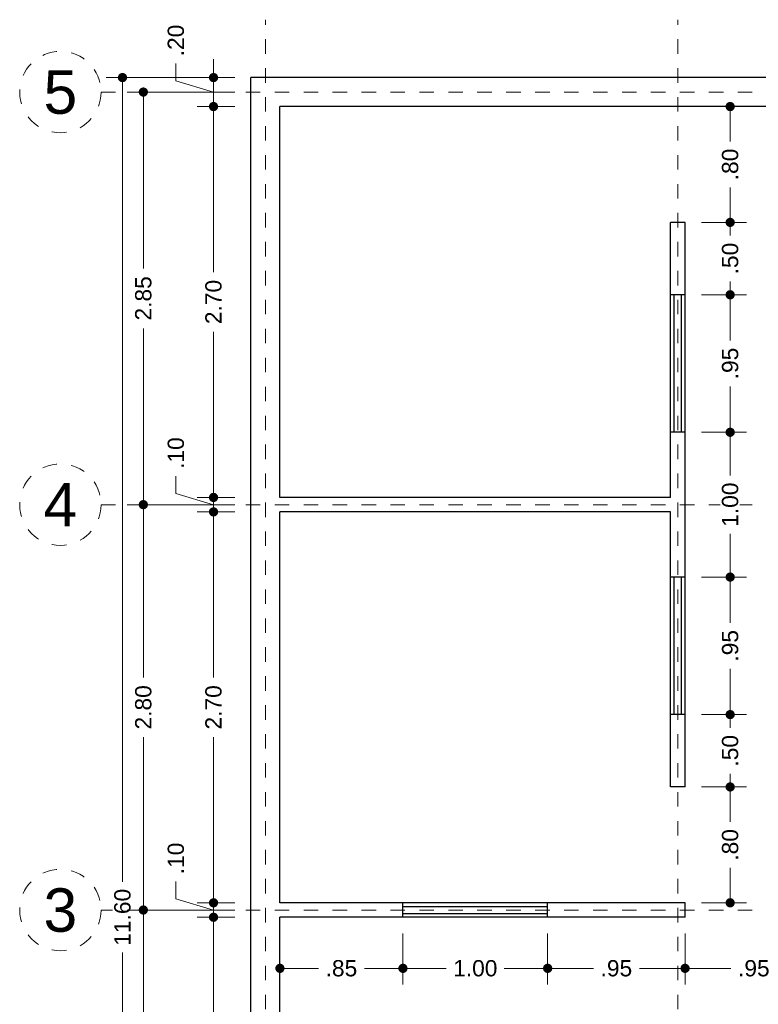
# Model space of a CAD drawing. Header units: millimetres. Extents: x 2564.9 to 2573.1, y 873 to 886.6.
# Tile 2 of 3: x 2564.9 to 2570, y 879.8 to 886.6. Entities that reach past the tile are written whole.
import ezdxf
from ezdxf.enums import TextEntityAlignment as Align

# ---------------------------------------------------------------- set-up
doc = ezdxf.new("R2010")
doc.units = ezdxf.units.MM
doc.header["$LTSCALE"] = 0.001
doc.linetypes.add('CENTER2', pattern=[28.575, 19.05, -3.175, 3.175, -3.175])
for name, color, linetype, lineweight in [('Cotas', 7, 'Continuous', 18), ('Ejes', 7, 'CENTER2', 5), ('Muros', 7, 'Continuous', 30), ('Ventanas', 250, 'Continuous', 25)]:
    doc.layers.add(name, color=color, linetype=linetype, lineweight=lineweight)
doc.styles.get("Standard").update_dxf_attribs({"font": 'arial.ttf'})
doc.dimstyles.new('1-75', dxfattribs={"dimscale": 75, "dimtxt": 0.0015, "dimasz": 0.00085, "dimexe": 0.0015, "dimexo": 0.0015, "dimgap": 0.0008, "dimtad": 0, "dimzin": 4, "dimdsep": 46, "dimtxsty": 'Standard', "dimblk": 'DOT', "dimcen": 0.0009, "dimclrd": 256, "dimclre": 256, "dimclrt": 256, "dimadec": 0, "dimazin": 0, "dimtfac": 1, "dimtofl": 0, "dimtmove": 1, "dimatfit": 2, "dimfxl": 0.0015, "dimtfill": 1, "dimtolj": 1, "dimtzin": 4, "dimlwd": -1, "dimlwe": -1, "dimarcsym": 0})

# ---------------------------------------------------------------- blocks, each defined once
blk = doc.blocks.new('_DOT')
at = {"color": 0, "linetype": 'ByBlock'}
blk.add_line((-0.5, 0), (-1, 0), dxfattribs=at)
at = {"color": 0, "linetype": 'ByBlock', "const_width": 0.5}
blk.add_lwpolyline([(-0.25, 0, 1), (0.25, 0, 1)], format="xyb", close=True, dxfattribs=at)
blk = doc.blocks.new('*D2')
at = {"layer": 'Cotas', "transparency": 16777216}
for p, q in [((2566.3569, 886.1709), (2565.4689, 886.1709)), ((2565.5814, 886.1071), (2565.5814, 880.6152)), ((2565.5814, 874.6346), (2565.5814, 880.1265)), ((2566.3569, 874.5709), (2565.4689, 874.5709))]:
    blk.add_line(p, q, dxfattribs=at)
at = {"layer": 'Defpoints', "color": 0, "transparency": 16777216}
for p in [(2566.4694, 886.1709), (2565.5814, 874.5709), (2566.4694, 874.5709)]:
    blk.add_point(p, dxfattribs=at)
at = {"layer": 'Cotas', "transparency": 16777216, "xscale": 0.06375, "yscale": 0.06375, "zscale": 0.06375}
for p, rotation in [((2565.5814, 886.1709), 90), ((2565.5814, 874.5709), 270)]:
    blk.add_blockref('_DOT', p, dxfattribs=dict(at, rotation=rotation))
at = {"layer": 'Cotas', "transparency": 16777216, "insert": (2565.5814, 880.3709), "char_height": 0.1125, "attachment_point": 5, "rotation": 90, "bg_fill": 3, "box_fill_scale": 1.1, "bg_fill_color": 256, "bg_fill_true_color": 13158600, "bg_fill_transparency": 0}
blk.add_mtext('\\A1;11.60', dxfattribs=at)
blk = doc.blocks.new('*D4')
at = {"layer": 'Cotas', "transparency": 16777216}
for p, q in [((2566.3569, 880.4209), (2565.6131, 880.4209)), ((2565.7256, 880.3571), (2565.7256, 879.5278)), ((2565.7256, 878.2846), (2565.7256, 879.114)), ((2566.3569, 878.2209), (2565.6131, 878.2209))]:
    blk.add_line(p, q, dxfattribs=at)
at = {"layer": 'Defpoints', "color": 0, "transparency": 16777216}
for p in [(2565.7256, 880.4209), (2566.4694, 880.4209), (2566.4694, 878.2209)]:
    blk.add_point(p, dxfattribs=at)
at = {"layer": 'Cotas', "transparency": 16777216, "xscale": 0.06375, "yscale": 0.06375, "zscale": 0.06375}
for p, rotation in [((2565.7256, 880.4209), 90), ((2565.7256, 878.2209), 270)]:
    blk.add_blockref('_DOT', p, dxfattribs=dict(at, rotation=rotation))
at = {"layer": 'Cotas', "transparency": 16777216, "insert": (2565.7256, 879.3209), "char_height": 0.1125, "attachment_point": 5, "rotation": 90, "bg_fill": 3, "box_fill_scale": 1.1, "bg_fill_color": 256, "bg_fill_true_color": 13158600, "bg_fill_transparency": 0}
blk.add_mtext('\\A1;2.20', dxfattribs=at)
blk = doc.blocks.new('*D5')
at = {"layer": 'Cotas', "transparency": 16777216}
for p, q in [((2566.3569, 883.2209), (2565.6131, 883.2209)), ((2565.7256, 883.1571), (2565.7256, 882.0278)), ((2565.7256, 880.4846), (2565.7256, 881.614)), ((2566.3569, 880.4209), (2565.6131, 880.4209))]:
    blk.add_line(p, q, dxfattribs=at)
at = {"layer": 'Defpoints', "color": 0, "transparency": 16777216}
for p in [(2565.7256, 883.2209), (2566.4694, 883.2209), (2566.4694, 880.4209)]:
    blk.add_point(p, dxfattribs=at)
at = {"layer": 'Cotas', "transparency": 16777216, "xscale": 0.06375, "yscale": 0.06375, "zscale": 0.06375}
for p, rotation in [((2565.7256, 883.2209), 90), ((2565.7256, 880.4209), 270)]:
    blk.add_blockref('_DOT', p, dxfattribs=dict(at, rotation=rotation))
at = {"layer": 'Cotas', "transparency": 16777216, "insert": (2565.7256, 881.8209), "char_height": 0.1125, "attachment_point": 5, "rotation": 90, "bg_fill": 3, "box_fill_scale": 1.1, "bg_fill_color": 256, "bg_fill_true_color": 13158600, "bg_fill_transparency": 0}
blk.add_mtext('\\A1;2.80', dxfattribs=at)
blk = doc.blocks.new('*D6')
at = {"layer": 'Cotas', "transparency": 16777216}
for p, q in [((2566.3569, 886.0709), (2565.6131, 886.0709)), ((2565.7256, 886.0071), (2565.7256, 884.8534)), ((2565.7256, 883.2846), (2565.7256, 884.4384)), ((2566.3569, 883.2209), (2565.6131, 883.2209))]:
    blk.add_line(p, q, dxfattribs=at)
at = {"layer": 'Defpoints', "color": 0, "transparency": 16777216}
for p in [(2565.7256, 886.0709), (2566.4694, 886.0709), (2566.4694, 883.2209)]:
    blk.add_point(p, dxfattribs=at)
at = {"layer": 'Cotas', "transparency": 16777216, "xscale": 0.06375, "yscale": 0.06375, "zscale": 0.06375}
for p, rotation in [((2565.7256, 886.0709), 90), ((2565.7256, 883.2209), 270)]:
    blk.add_blockref('_DOT', p, dxfattribs=dict(at, rotation=rotation))
at = {"layer": 'Cotas', "transparency": 16777216, "insert": (2565.7256, 884.6459), "char_height": 0.1125, "attachment_point": 5, "rotation": 90, "bg_fill": 3, "box_fill_scale": 1.1, "bg_fill_color": 256, "bg_fill_true_color": 13158600, "bg_fill_transparency": 0}
blk.add_mtext('\\A1;2.85', dxfattribs=at)
blk = doc.blocks.new('*D7')
at = {"layer": 'Cotas', "transparency": 16777216}
for p, q in [((2565.9506, 886.1489), (2565.9506, 886.2689)), ((2566.2105, 886.2346), (2566.2105, 886.2984)), ((2566.2105, 886.0709), (2565.9506, 886.1489)), ((2566.3569, 886.1709), (2566.098, 886.1709)), ((2566.2105, 886.1709), (2566.2105, 885.9709)), ((2566.3569, 885.9709), (2566.098, 885.9709)), ((2566.2105, 885.9071), (2566.2105, 885.8434))]:
    blk.add_line(p, q, dxfattribs=at)
at = {"layer": 'Defpoints', "color": 0, "transparency": 16777216}
for p in [(2566.4694, 886.1709), (2566.2105, 885.9709), (2566.4694, 885.9709)]:
    blk.add_point(p, dxfattribs=at)
at = {"layer": 'Cotas', "transparency": 16777216, "xscale": 0.06375, "yscale": 0.06375, "zscale": 0.06375}
for p, rotation in [((2566.2105, 886.1709), 270), ((2566.2105, 885.9709), 90)]:
    blk.add_blockref('_DOT', p, dxfattribs=dict(at, rotation=rotation))
at = {"layer": 'Cotas', "transparency": 16777216, "insert": (2565.9506, 886.4272), "char_height": 0.1125, "attachment_point": 5, "rotation": 90, "bg_fill": 3, "box_fill_scale": 1.1, "bg_fill_color": 256, "bg_fill_true_color": 13158600, "bg_fill_transparency": 0}
blk.add_mtext('\\A1;.20', dxfattribs=at)
blk = doc.blocks.new('*D8')
at = {"layer": 'Cotas', "transparency": 16777216}
for p, q in [((2566.3569, 885.9709), (2566.098, 885.9709)), ((2566.2105, 885.9071), (2566.2105, 884.8278)), ((2566.2105, 883.3346), (2566.2105, 884.414)), ((2566.3569, 883.2709), (2566.098, 883.2709))]:
    blk.add_line(p, q, dxfattribs=at)
at = {"layer": 'Defpoints', "color": 0, "transparency": 16777216}
for p in [(2566.4694, 885.9709), (2566.2105, 883.2709), (2566.4694, 883.2709)]:
    blk.add_point(p, dxfattribs=at)
at = {"layer": 'Cotas', "transparency": 16777216, "xscale": 0.06375, "yscale": 0.06375, "zscale": 0.06375}
for p, rotation in [((2566.2105, 885.9709), 90), ((2566.2105, 883.2709), 270)]:
    blk.add_blockref('_DOT', p, dxfattribs=dict(at, rotation=rotation))
at = {"layer": 'Cotas', "transparency": 16777216, "insert": (2566.2105, 884.6209), "char_height": 0.1125, "attachment_point": 5, "rotation": 90, "bg_fill": 3, "box_fill_scale": 1.1, "bg_fill_color": 256, "bg_fill_true_color": 13158600, "bg_fill_transparency": 0}
blk.add_mtext('\\A1;2.70', dxfattribs=at)
blk = doc.blocks.new('*D9')
at = {"layer": 'Cotas', "transparency": 16777216}
for p, q in [((2565.9506, 883.2989), (2565.9506, 883.4189)), ((2566.2105, 883.3346), (2566.2105, 883.3984)), ((2566.2105, 883.2209), (2565.9506, 883.2989)), ((2566.3569, 883.2709), (2566.098, 883.2709)), ((2566.2105, 883.2709), (2566.2105, 883.1709)), ((2566.3569, 883.1709), (2566.098, 883.1709)), ((2566.2105, 883.1071), (2566.2105, 883.0434))]:
    blk.add_line(p, q, dxfattribs=at)
at = {"layer": 'Defpoints', "color": 0, "transparency": 16777216}
for p in [(2566.4694, 883.2709), (2566.2105, 883.1709), (2566.4694, 883.1709)]:
    blk.add_point(p, dxfattribs=at)
at = {"layer": 'Cotas', "transparency": 16777216, "xscale": 0.06375, "yscale": 0.06375, "zscale": 0.06375}
for p, rotation in [((2566.2105, 883.2709), 270), ((2566.2105, 883.1709), 90)]:
    blk.add_blockref('_DOT', p, dxfattribs=dict(at, rotation=rotation))
at = {"layer": 'Cotas', "transparency": 16777216, "insert": (2565.9506, 883.5772), "char_height": 0.1125, "attachment_point": 5, "rotation": 90, "bg_fill": 3, "box_fill_scale": 1.1, "bg_fill_color": 256, "bg_fill_true_color": 13158600, "bg_fill_transparency": 0}
blk.add_mtext('\\A1;.10', dxfattribs=at)
blk = doc.blocks.new('*D10')
at = {"layer": 'Cotas', "transparency": 16777216}
for p, q in [((2566.3569, 883.1709), (2566.098, 883.1709)), ((2566.2105, 883.1071), (2566.2105, 882.0278)), ((2566.2105, 880.5346), (2566.2105, 881.614)), ((2566.3569, 880.4709), (2566.098, 880.4709))]:
    blk.add_line(p, q, dxfattribs=at)
at = {"layer": 'Defpoints', "color": 0, "transparency": 16777216}
for p in [(2566.4694, 883.1709), (2566.2105, 880.4709), (2566.4694, 880.4709)]:
    blk.add_point(p, dxfattribs=at)
at = {"layer": 'Cotas', "transparency": 16777216, "xscale": 0.06375, "yscale": 0.06375, "zscale": 0.06375}
for p, rotation in [((2566.2105, 883.1709), 90), ((2566.2105, 880.4709), 270)]:
    blk.add_blockref('_DOT', p, dxfattribs=dict(at, rotation=rotation))
at = {"layer": 'Cotas', "transparency": 16777216, "insert": (2566.2105, 881.8209), "char_height": 0.1125, "attachment_point": 5, "rotation": 90, "bg_fill": 3, "box_fill_scale": 1.1, "bg_fill_color": 256, "bg_fill_true_color": 13158600, "bg_fill_transparency": 0}
blk.add_mtext('\\A1;2.70', dxfattribs=at)
blk = doc.blocks.new('*D11')
at = {"layer": 'Cotas', "transparency": 16777216}
for p, q in [((2565.9506, 880.4989), (2565.9506, 880.6189)), ((2566.2105, 880.5346), (2566.2105, 880.5984)), ((2566.2105, 880.4209), (2565.9506, 880.4989)), ((2566.3569, 880.4709), (2566.098, 880.4709)), ((2566.2105, 880.4709), (2566.2105, 880.3709)), ((2566.3569, 880.3709), (2566.098, 880.3709)), ((2566.2105, 880.3071), (2566.2105, 880.2434))]:
    blk.add_line(p, q, dxfattribs=at)
at = {"layer": 'Defpoints', "color": 0, "transparency": 16777216}
for p in [(2566.4694, 880.4709), (2566.2105, 880.3709), (2566.4694, 880.3709)]:
    blk.add_point(p, dxfattribs=at)
at = {"layer": 'Cotas', "transparency": 16777216, "xscale": 0.06375, "yscale": 0.06375, "zscale": 0.06375}
for p, rotation in [((2566.2105, 880.4709), 270), ((2566.2105, 880.3709), 90)]:
    blk.add_blockref('_DOT', p, dxfattribs=dict(at, rotation=rotation))
at = {"layer": 'Cotas', "transparency": 16777216, "insert": (2565.9506, 880.7772), "char_height": 0.1125, "attachment_point": 5, "rotation": 90, "bg_fill": 3, "box_fill_scale": 1.1, "bg_fill_color": 256, "bg_fill_true_color": 13158600, "bg_fill_transparency": 0}
blk.add_mtext('\\A1;.10', dxfattribs=at)
blk = doc.blocks.new('*D12')
at = {"layer": 'Cotas', "transparency": 16777216}
for p, q in [((2566.3569, 880.3709), (2566.098, 880.3709)), ((2566.2105, 880.3071), (2566.2105, 879.5278)), ((2566.2105, 878.3346), (2566.2105, 879.114)), ((2566.3569, 878.2709), (2566.098, 878.2709))]:
    blk.add_line(p, q, dxfattribs=at)
at = {"layer": 'Defpoints', "color": 0, "transparency": 16777216}
for p in [(2566.4694, 880.3709), (2566.2105, 878.2709), (2566.4694, 878.2709)]:
    blk.add_point(p, dxfattribs=at)
at = {"layer": 'Cotas', "transparency": 16777216, "xscale": 0.06375, "yscale": 0.06375, "zscale": 0.06375}
for p, rotation in [((2566.2105, 880.3709), 90), ((2566.2105, 878.2709), 270)]:
    blk.add_blockref('_DOT', p, dxfattribs=dict(at, rotation=rotation))
at = {"layer": 'Cotas', "transparency": 16777216, "insert": (2566.2105, 879.3209), "char_height": 0.1125, "attachment_point": 5, "rotation": 90, "bg_fill": 3, "box_fill_scale": 1.1, "bg_fill_color": 256, "bg_fill_true_color": 13158600, "bg_fill_transparency": 0}
blk.add_mtext('\\A1;2.10', dxfattribs=at)
blk = doc.blocks.new('*D29')
at = {"layer": 'Cotas', "transparency": 16777216}
for p, q in [((2566.6694, 880.2584), (2566.6694, 879.9057)), ((2567.5194, 880.2584), (2567.5194, 879.9057)), ((2566.7331, 880.0182), (2566.9354, 880.0182)), ((2567.4556, 880.0182), (2567.2534, 880.0182))]:
    blk.add_line(p, q, dxfattribs=at)
at = {"layer": 'Defpoints', "color": 0, "transparency": 16777216}
for p in [(2566.6694, 880.3709), (2567.5194, 880.3709), (2567.5194, 880.0182)]:
    blk.add_point(p, dxfattribs=at)
at = {"layer": 'Cotas', "transparency": 16777216, "xscale": 0.06375, "yscale": 0.06375, "zscale": 0.06375, "rotation": 180}
blk.add_blockref('_DOT', (2566.6694, 880.0182), dxfattribs=at)
at = {"layer": 'Cotas', "transparency": 16777216, "xscale": 0.06375, "yscale": 0.06375, "zscale": 0.06375}
blk.add_blockref('_DOT', (2567.5194, 880.0182), dxfattribs=at)
at = {"layer": 'Cotas', "transparency": 16777216, "insert": (2567.0944, 880.0182), "char_height": 0.1125, "attachment_point": 5, "bg_fill": 3, "box_fill_scale": 1.1, "bg_fill_color": 256, "bg_fill_true_color": 13158600, "bg_fill_transparency": 0}
blk.add_mtext('\\A1;.85', dxfattribs=at)
blk = doc.blocks.new('*D30')
at = {"layer": 'Cotas', "transparency": 16777216}
for p, q in [((2567.5194, 880.2584), (2567.5194, 879.9057)), ((2568.5194, 880.2584), (2568.5194, 879.9057)), ((2567.5831, 880.0182), (2567.8188, 880.0182)), ((2568.4556, 880.0182), (2568.22, 880.0182))]:
    blk.add_line(p, q, dxfattribs=at)
at = {"layer": 'Defpoints', "color": 0, "transparency": 16777216}
for p in [(2567.5194, 880.3709), (2568.5194, 880.3709), (2568.5194, 880.0182)]:
    blk.add_point(p, dxfattribs=at)
at = {"layer": 'Cotas', "transparency": 16777216, "xscale": 0.06375, "yscale": 0.06375, "zscale": 0.06375, "rotation": 180}
blk.add_blockref('_DOT', (2567.5194, 880.0182), dxfattribs=at)
at = {"layer": 'Cotas', "transparency": 16777216, "xscale": 0.06375, "yscale": 0.06375, "zscale": 0.06375}
blk.add_blockref('_DOT', (2568.5194, 880.0182), dxfattribs=at)
at = {"layer": 'Cotas', "transparency": 16777216, "insert": (2568.0194, 880.0182), "char_height": 0.1125, "attachment_point": 5, "bg_fill": 3, "box_fill_scale": 1.1, "bg_fill_color": 256, "bg_fill_true_color": 13158600, "bg_fill_transparency": 0}
blk.add_mtext('\\A1;1.00', dxfattribs=at)
blk = doc.blocks.new('*D31')
at = {"layer": 'Cotas', "transparency": 16777216}
for p, q in [((2568.5194, 880.2584), (2568.5194, 879.9057)), ((2569.4694, 880.2584), (2569.4694, 879.9057)), ((2568.5831, 880.0182), (2568.8354, 880.0182)), ((2569.4056, 880.0182), (2569.1534, 880.0182))]:
    blk.add_line(p, q, dxfattribs=at)
at = {"layer": 'Defpoints', "color": 0, "transparency": 16777216}
for p in [(2568.5194, 880.3709), (2569.4694, 880.3709), (2569.4694, 880.0182)]:
    blk.add_point(p, dxfattribs=at)
at = {"layer": 'Cotas', "transparency": 16777216, "xscale": 0.06375, "yscale": 0.06375, "zscale": 0.06375, "rotation": 180}
blk.add_blockref('_DOT', (2568.5194, 880.0182), dxfattribs=at)
at = {"layer": 'Cotas', "transparency": 16777216, "xscale": 0.06375, "yscale": 0.06375, "zscale": 0.06375}
blk.add_blockref('_DOT', (2569.4694, 880.0182), dxfattribs=at)
at = {"layer": 'Cotas', "transparency": 16777216, "insert": (2568.9944, 880.0182), "char_height": 0.1125, "attachment_point": 5, "bg_fill": 3, "box_fill_scale": 1.1, "bg_fill_color": 256, "bg_fill_true_color": 13158600, "bg_fill_transparency": 0}
blk.add_mtext('\\A1;.95', dxfattribs=at)
blk = doc.blocks.new('*D32')
at = {"layer": 'Cotas', "transparency": 16777216}
for p, q in [((2569.4694, 880.2584), (2569.4694, 879.9057)), ((2570.4194, 880.2584), (2570.4194, 879.9057)), ((2569.5331, 880.0182), (2569.7854, 880.0182)), ((2570.3556, 880.0182), (2570.1034, 880.0182))]:
    blk.add_line(p, q, dxfattribs=at)
at = {"layer": 'Defpoints', "color": 0, "transparency": 16777216}
for p in [(2569.4694, 880.3709), (2570.4194, 880.3709), (2570.4194, 880.0182)]:
    blk.add_point(p, dxfattribs=at)
at = {"layer": 'Cotas', "transparency": 16777216, "xscale": 0.06375, "yscale": 0.06375, "zscale": 0.06375, "rotation": 180}
blk.add_blockref('_DOT', (2569.4694, 880.0182), dxfattribs=at)
at = {"layer": 'Cotas', "transparency": 16777216, "xscale": 0.06375, "yscale": 0.06375, "zscale": 0.06375}
blk.add_blockref('_DOT', (2570.4194, 880.0182), dxfattribs=at)
at = {"layer": 'Cotas', "transparency": 16777216, "insert": (2569.9444, 880.0182), "char_height": 0.1125, "attachment_point": 5, "bg_fill": 3, "box_fill_scale": 1.1, "bg_fill_color": 256, "bg_fill_true_color": 13158600, "bg_fill_transparency": 0}
blk.add_mtext('\\A1;.95', dxfattribs=at)
blk = doc.blocks.new('*D38')
at = {"layer": 'Cotas', "transparency": 16777216}
for p, q in [((2569.5819, 881.2709), (2569.8932, 881.2709)), ((2569.7807, 881.2071), (2569.7807, 881.0292)), ((2569.7807, 880.5346), (2569.7807, 880.7125)), ((2569.5819, 880.4709), (2569.8932, 880.4709))]:
    blk.add_line(p, q, dxfattribs=at)
at = {"layer": 'Defpoints', "color": 0, "transparency": 16777216}
for p in [(2569.4694, 881.2709), (2569.7807, 881.2709), (2569.4694, 880.4709)]:
    blk.add_point(p, dxfattribs=at)
at = {"layer": 'Cotas', "transparency": 16777216, "xscale": 0.06375, "yscale": 0.06375, "zscale": 0.06375}
for p, rotation in [((2569.7807, 881.2709), 90), ((2569.7807, 880.4709), 270)]:
    blk.add_blockref('_DOT', p, dxfattribs=dict(at, rotation=rotation))
at = {"layer": 'Cotas', "transparency": 16777216, "insert": (2569.7807, 880.8709), "char_height": 0.1125, "attachment_point": 5, "rotation": 90, "bg_fill": 3, "box_fill_scale": 1.1, "bg_fill_color": 256, "bg_fill_true_color": 13158600, "bg_fill_transparency": 0}
blk.add_mtext('\\A1;.80', dxfattribs=at)
blk = doc.blocks.new('*D39')
at = {"layer": 'Cotas', "transparency": 16777216}
for p, q in [((2569.5819, 881.7709), (2569.8932, 881.7709)), ((2569.7807, 881.7071), (2569.7807, 881.6792)), ((2569.7807, 881.3346), (2569.7807, 881.3625)), ((2569.5819, 881.2709), (2569.8932, 881.2709))]:
    blk.add_line(p, q, dxfattribs=at)
at = {"layer": 'Defpoints', "color": 0, "transparency": 16777216}
for p in [(2569.4694, 881.7709), (2569.7807, 881.7709), (2569.4694, 881.2709)]:
    blk.add_point(p, dxfattribs=at)
at = {"layer": 'Cotas', "transparency": 16777216, "xscale": 0.06375, "yscale": 0.06375, "zscale": 0.06375}
for p, rotation in [((2569.7807, 881.7709), 90), ((2569.7807, 881.2709), 270)]:
    blk.add_blockref('_DOT', p, dxfattribs=dict(at, rotation=rotation))
at = {"layer": 'Cotas', "transparency": 16777216, "insert": (2569.7807, 881.5209), "char_height": 0.1125, "attachment_point": 5, "rotation": 90, "bg_fill": 3, "box_fill_scale": 1.1, "bg_fill_color": 256, "bg_fill_true_color": 13158600, "bg_fill_transparency": 0}
blk.add_mtext('\\A1;.50', dxfattribs=at)
blk = doc.blocks.new('*D40')
at = {"layer": 'Cotas', "transparency": 16777216}
for p, q in [((2569.5819, 882.7209), (2569.8932, 882.7209)), ((2569.7807, 882.6571), (2569.7807, 882.4048)), ((2569.7807, 881.8346), (2569.7807, 882.0869)), ((2569.5819, 881.7709), (2569.8932, 881.7709))]:
    blk.add_line(p, q, dxfattribs=at)
at = {"layer": 'Defpoints', "color": 0, "transparency": 16777216}
for p in [(2569.4694, 882.7209), (2569.7807, 882.7209), (2569.4694, 881.7709)]:
    blk.add_point(p, dxfattribs=at)
at = {"layer": 'Cotas', "transparency": 16777216, "xscale": 0.06375, "yscale": 0.06375, "zscale": 0.06375}
for p, rotation in [((2569.7807, 882.7209), 90), ((2569.7807, 881.7709), 270)]:
    blk.add_blockref('_DOT', p, dxfattribs=dict(at, rotation=rotation))
at = {"layer": 'Cotas', "transparency": 16777216, "insert": (2569.7807, 882.2459), "char_height": 0.1125, "attachment_point": 5, "rotation": 90, "bg_fill": 3, "box_fill_scale": 1.1, "bg_fill_color": 256, "bg_fill_true_color": 13158600, "bg_fill_transparency": 0}
blk.add_mtext('\\A1;.95', dxfattribs=at)
blk = doc.blocks.new('*D41')
at = {"layer": 'Cotas', "transparency": 16777216}
for p, q in [((2569.5819, 883.7209), (2569.8932, 883.7209)), ((2569.7807, 883.6571), (2569.7807, 883.4215)), ((2569.7807, 882.7846), (2569.7807, 883.0203)), ((2569.5819, 882.7209), (2569.8932, 882.7209))]:
    blk.add_line(p, q, dxfattribs=at)
at = {"layer": 'Defpoints', "color": 0, "transparency": 16777216}
for p in [(2569.4694, 883.7209), (2569.7807, 883.7209), (2569.4694, 882.7209)]:
    blk.add_point(p, dxfattribs=at)
at = {"layer": 'Cotas', "transparency": 16777216, "xscale": 0.06375, "yscale": 0.06375, "zscale": 0.06375}
for p, rotation in [((2569.7807, 883.7209), 90), ((2569.7807, 882.7209), 270)]:
    blk.add_blockref('_DOT', p, dxfattribs=dict(at, rotation=rotation))
at = {"layer": 'Cotas', "transparency": 16777216, "insert": (2569.7807, 883.2209), "char_height": 0.1125, "attachment_point": 5, "rotation": 90, "bg_fill": 3, "box_fill_scale": 1.1, "bg_fill_color": 256, "bg_fill_true_color": 13158600, "bg_fill_transparency": 0}
blk.add_mtext('\\A1;1.00', dxfattribs=at)
blk = doc.blocks.new('*D42')
at = {"layer": 'Cotas', "transparency": 16777216}
for p, q in [((2569.5819, 884.6709), (2569.8932, 884.6709)), ((2569.7807, 884.6071), (2569.7807, 884.3548)), ((2569.7807, 883.7846), (2569.7807, 884.0369)), ((2569.5819, 883.7209), (2569.8932, 883.7209))]:
    blk.add_line(p, q, dxfattribs=at)
at = {"layer": 'Defpoints', "color": 0, "transparency": 16777216}
for p in [(2569.4694, 884.6709), (2569.7807, 884.6709), (2569.4694, 883.7209)]:
    blk.add_point(p, dxfattribs=at)
at = {"layer": 'Cotas', "transparency": 16777216, "xscale": 0.06375, "yscale": 0.06375, "zscale": 0.06375}
for p, rotation in [((2569.7807, 884.6709), 90), ((2569.7807, 883.7209), 270)]:
    blk.add_blockref('_DOT', p, dxfattribs=dict(at, rotation=rotation))
at = {"layer": 'Cotas', "transparency": 16777216, "insert": (2569.7807, 884.1959), "char_height": 0.1125, "attachment_point": 5, "rotation": 90, "bg_fill": 3, "box_fill_scale": 1.1, "bg_fill_color": 256, "bg_fill_true_color": 13158600, "bg_fill_transparency": 0}
blk.add_mtext('\\A1;.95', dxfattribs=at)
blk = doc.blocks.new('*D43')
at = {"layer": 'Cotas', "transparency": 16777216}
for p, q in [((2569.5819, 885.1709), (2569.8932, 885.1709)), ((2569.7807, 885.1071), (2569.7807, 885.0792)), ((2569.7807, 884.7346), (2569.7807, 884.7625)), ((2569.5819, 884.6709), (2569.8932, 884.6709))]:
    blk.add_line(p, q, dxfattribs=at)
at = {"layer": 'Defpoints', "color": 0, "transparency": 16777216}
for p in [(2569.4694, 885.1709), (2569.7807, 885.1709), (2569.4694, 884.6709)]:
    blk.add_point(p, dxfattribs=at)
at = {"layer": 'Cotas', "transparency": 16777216, "xscale": 0.06375, "yscale": 0.06375, "zscale": 0.06375}
for p, rotation in [((2569.7807, 885.1709), 90), ((2569.7807, 884.6709), 270)]:
    blk.add_blockref('_DOT', p, dxfattribs=dict(at, rotation=rotation))
at = {"layer": 'Cotas', "transparency": 16777216, "insert": (2569.7807, 884.9209), "char_height": 0.1125, "attachment_point": 5, "rotation": 90, "bg_fill": 3, "box_fill_scale": 1.1, "bg_fill_color": 256, "bg_fill_true_color": 13158600, "bg_fill_transparency": 0}
blk.add_mtext('\\A1;.50', dxfattribs=at)
blk = doc.blocks.new('*D44')
at = {"layer": 'Cotas', "transparency": 16777216}
for p, q in [((2569.6319, 885.9709), (2569.8932, 885.9709)), ((2569.7807, 885.9071), (2569.7807, 885.7292)), ((2569.7807, 885.2346), (2569.7807, 885.4125)), ((2569.5819, 885.1709), (2569.8932, 885.1709))]:
    blk.add_line(p, q, dxfattribs=at)
at = {"layer": 'Defpoints', "color": 0, "transparency": 16777216}
for p in [(2569.5194, 885.9709), (2569.7807, 885.9709), (2569.4694, 885.1709)]:
    blk.add_point(p, dxfattribs=at)
at = {"layer": 'Cotas', "transparency": 16777216, "xscale": 0.06375, "yscale": 0.06375, "zscale": 0.06375}
for p, rotation in [((2569.7807, 885.9709), 90), ((2569.7807, 885.1709), 270)]:
    blk.add_blockref('_DOT', p, dxfattribs=dict(at, rotation=rotation))
at = {"layer": 'Cotas', "transparency": 16777216, "insert": (2569.7807, 885.5709), "char_height": 0.1125, "attachment_point": 5, "rotation": 90, "bg_fill": 3, "box_fill_scale": 1.1, "bg_fill_color": 256, "bg_fill_true_color": 13158600, "bg_fill_transparency": 0}
blk.add_mtext('\\A1;.80', dxfattribs=at)

msp = doc.modelspace()

# ---------------------------------------------------------------- linework, layer by layer
at = {"layer": 'Ejes', "linetype": 'CENTER2'}
for p, q in [((2566.5694, 873.5357), (2566.5694, 886.5709)), ((2569.4194, 873.5357), (2569.4194, 886.5709)), ((2565.4335, 886.0709), (2573.0694, 886.0709)), ((2565.4335, 883.2209), (2573.0694, 883.2209)), ((2565.4335, 880.4209), (2573.0694, 880.4209))]:
    msp.add_line(p, q, dxfattribs=at)
at = {"layer": 'Ejes'}
for centre in [(2565.1522, 886.0709), (2565.1522, 883.2209), (2565.1522, 880.4209)]:
    msp.add_circle(centre, 0.2812, dxfattribs=at)
at = {"layer": 'Muros'}
for p, q in [((2566.4694, 874.5709), (2566.4694, 886.1709)), ((2572.5694, 886.1709), (2566.4694, 886.1709)), ((2566.6694, 883.2709), (2566.6694, 885.9709)), ((2572.3694, 885.9709), (2566.6694, 885.9709)), ((2569.3694, 883.2709), (2569.3694, 885.1709)), ((2569.4694, 885.1709), (2569.3694, 885.1709)), ((2569.4694, 881.2709), (2569.4694, 885.1709)), ((2569.3694, 883.2709), (2566.6694, 883.2709)), ((2566.6694, 880.4709), (2566.6694, 883.1709)), ((2569.3694, 883.1709), (2566.6694, 883.1709)), ((2569.3694, 881.2709), (2569.3694, 883.1709)), ((2569.4694, 881.2709), (2569.3694, 881.2709)), ((2569.4694, 880.4709), (2566.6694, 880.4709)), ((2569.4694, 880.3709), (2569.4694, 880.4709)), ((2566.6694, 878.2709), (2566.6694, 880.3709)), ((2569.4694, 880.3709), (2566.6694, 880.3709))]:
    msp.add_line(p, q, dxfattribs=at)
at = {"layer": 'Ventanas'}
for p, q in [((2569.4694, 884.6709), (2569.3694, 884.6709)), ((2569.3944, 883.7209), (2569.3944, 884.6709)), ((2569.4444, 883.7209), (2569.4444, 884.6709)), ((2569.4694, 883.7209), (2569.3694, 883.7209)), ((2569.4694, 882.7209), (2569.3694, 882.7209)), ((2569.3944, 881.7709), (2569.3944, 882.7209)), ((2569.4444, 881.7709), (2569.4444, 882.7209)), ((2569.4694, 881.7709), (2569.3694, 881.7709)), ((2567.5194, 880.3709), (2567.5194, 880.4709)), ((2567.5194, 880.4459), (2568.5194, 880.4459)), ((2568.5194, 880.3709), (2568.5194, 880.4709)), ((2567.5194, 880.3959), (2568.5194, 880.3959))]:
    msp.add_line(p, q, dxfattribs=at)

# ---------------------------------------------------------------- texts
at = {"layer": 'Ejes'}
for s, p in [('5', (2565.1522, 886.0709)), ('4', (2565.1522, 883.2209)), ('3', (2565.1522, 880.4209))]:
    msp.add_text(s, height=0.3, dxfattribs=at).set_placement(p, align=Align.MIDDLE_CENTER)

# ---------------------------------------------------------------- next in the draw order: dimensions: what is measured, and where the dimension line sits
at = {"layer": 'Cotas'}
for base, p1, p2, picture, middle in [((2565.5814, 874.5709), (2566.4694, 886.1709), (2566.4694, 874.5709), '*D2', (2565.5814, 880.3709)), ((2569.7807, 881.2709), (2569.4694, 880.4709), (2569.4694, 881.2709), '*D38', (2569.7807, 880.8709))]:
    dim = msp.add_linear_dim(base=base, p1=p1, p2=p2, angle=90, dimstyle='1-75', dxfattribs=at)
    dim.commit()
    dim.dimension.update_dxf_attribs({"geometry": picture, "text_midpoint": middle})
dim = msp.add_linear_dim(base=(2567.5194, 880.0182), p1=(2566.6694, 880.3709), p2=(2567.5194, 880.3709), dimstyle='1-75', dxfattribs=at)
dim.commit()
dim.dimension.update_dxf_attribs({"geometry": '*D29', "text_midpoint": (2567.0944, 880.0182)})

# ---------------------------------------------------------------- next in the draw order: dimensions: what is measured, and where the dimension line sits
dim = msp.add_linear_dim(base=(2569.7807, 881.7709), p1=(2569.4694, 881.2709), p2=(2569.4694, 881.7709), angle=90, dimstyle='1-75', dxfattribs=at)
dim.commit()
dim.dimension.update_dxf_attribs({"geometry": '*D39', "text_midpoint": (2569.7807, 881.5209), "dimtype": 160})
dim = msp.add_linear_dim(base=(2565.7256, 880.4209), p1=(2566.4694, 878.2209), p2=(2566.4694, 880.4209), angle=90, dimstyle='1-75', dxfattribs=at)
dim.commit()
dim.dimension.update_dxf_attribs({"geometry": '*D4', "text_midpoint": (2565.7256, 879.3209)})
dim = msp.add_linear_dim(base=(2568.5194, 880.0182), p1=(2567.5194, 880.3709), p2=(2568.5194, 880.3709), dimstyle='1-75', dxfattribs=at)
dim.commit()
dim.dimension.update_dxf_attribs({"geometry": '*D30', "text_midpoint": (2568.0194, 880.0182)})

# ---------------------------------------------------------------- next in the draw order: dimensions: what is measured, and where the dimension line sits
for base, p1, p2, picture, middle in [((2565.7256, 883.2209), (2566.4694, 880.4209), (2566.4694, 883.2209), '*D5', (2565.7256, 881.8209)), ((2569.7807, 882.7209), (2569.4694, 881.7709), (2569.4694, 882.7209), '*D40', (2569.7807, 882.2459))]:
    dim = msp.add_linear_dim(base=base, p1=p1, p2=p2, angle=90, dimstyle='1-75', dxfattribs=at)
    dim.commit()
    dim.dimension.update_dxf_attribs({"geometry": picture, "text_midpoint": middle})
dim = msp.add_linear_dim(base=(2569.4694, 880.0182), p1=(2568.5194, 880.3709), p2=(2569.4694, 880.3709), dimstyle='1-75', dxfattribs=at)
dim.commit()
dim.dimension.update_dxf_attribs({"geometry": '*D31', "text_midpoint": (2568.9944, 880.0182)})

# ---------------------------------------------------------------- next in the draw order: dimensions: what is measured, and where the dimension line sits
for base, p1, p2, picture, middle in [((2565.7256, 886.0709), (2566.4694, 883.2209), (2566.4694, 886.0709), '*D6', (2565.7256, 884.6459)), ((2569.7807, 883.7209), (2569.4694, 882.7209), (2569.4694, 883.7209), '*D41', (2569.7807, 883.2209))]:
    dim = msp.add_linear_dim(base=base, p1=p1, p2=p2, angle=90, dimstyle='1-75', dxfattribs=at)
    dim.commit()
    dim.dimension.update_dxf_attribs({"geometry": picture, "text_midpoint": middle})
dim = msp.add_linear_dim(base=(2570.4194, 880.0182), p1=(2569.4694, 880.3709), p2=(2570.4194, 880.3709), dimstyle='1-75', dxfattribs=at)
dim.commit()
dim.dimension.update_dxf_attribs({"geometry": '*D32', "text_midpoint": (2569.9444, 880.0182)})

# ---------------------------------------------------------------- next in the draw order: dimensions: what is measured, and where the dimension line sits
for base, p1, p2, picture, middle in [((2566.2105, 885.9709), (2566.4694, 886.1709), (2566.4694, 885.9709), '*D7', (2565.9506, 886.3289)), ((2569.7807, 884.6709), (2569.4694, 883.7209), (2569.4694, 884.6709), '*D42', (2569.7807, 884.1959))]:
    dim = msp.add_linear_dim(base=base, p1=p1, p2=p2, angle=90, dimstyle='1-75', dxfattribs=at)
    dim.commit()
    dim.dimension.update_dxf_attribs({"geometry": picture, "text_midpoint": middle})

# ---------------------------------------------------------------- next in the draw order: dimensions: what is measured, and where the dimension line sits
dim = msp.add_linear_dim(base=(2566.2105, 883.2709), p1=(2566.4694, 885.9709), p2=(2566.4694, 883.2709), angle=90, dimstyle='1-75', dxfattribs=at)
dim.commit()
dim.dimension.update_dxf_attribs({"geometry": '*D8', "text_midpoint": (2566.2105, 884.6209)})
dim = msp.add_linear_dim(base=(2569.7807, 885.1709), p1=(2569.4694, 884.6709), p2=(2569.4694, 885.1709), angle=90, dimstyle='1-75', dxfattribs=at)
dim.commit()
dim.dimension.update_dxf_attribs({"geometry": '*D43', "text_midpoint": (2569.7807, 884.9209), "dimtype": 160})

# ---------------------------------------------------------------- next in the draw order: dimensions: what is measured, and where the dimension line sits
for base, p1, p2, picture, middle in [((2569.7807, 885.9709), (2569.4694, 885.1709), (2569.5194, 885.9709), '*D44', (2569.7807, 885.5709)), ((2566.2105, 883.1709), (2566.4694, 883.2709), (2566.4694, 883.1709), '*D9', (2565.9506, 883.4789))]:
    dim = msp.add_linear_dim(base=base, p1=p1, p2=p2, angle=90, dimstyle='1-75', dxfattribs=at)
    dim.commit()
    dim.dimension.update_dxf_attribs({"geometry": picture, "text_midpoint": middle})

# ---------------------------------------------------------------- next in the draw order: dimensions: what is measured, and where the dimension line sits
dim = msp.add_linear_dim(base=(2566.2105, 880.4709), p1=(2566.4694, 883.1709), p2=(2566.4694, 880.4709), angle=90, dimstyle='1-75', dxfattribs=at)
dim.commit()
dim.dimension.update_dxf_attribs({"geometry": '*D10', "text_midpoint": (2566.2105, 881.8209)})

# ---------------------------------------------------------------- next in the draw order: dimensions: what is measured, and where the dimension line sits
dim = msp.add_linear_dim(base=(2566.2105, 880.3709), p1=(2566.4694, 880.4709), p2=(2566.4694, 880.3709), angle=90, dimstyle='1-75', dxfattribs=at)
dim.commit()
dim.dimension.update_dxf_attribs({"geometry": '*D11', "text_midpoint": (2565.9506, 880.6789)})

# ---------------------------------------------------------------- next in the draw order: dimensions: what is measured, and where the dimension line sits
dim = msp.add_linear_dim(base=(2566.2105, 878.2709), p1=(2566.4694, 880.3709), p2=(2566.4694, 878.2709), angle=90, dimstyle='1-75', dxfattribs=at)
dim.commit()
dim.dimension.update_dxf_attribs({"geometry": '*D12', "text_midpoint": (2566.2105, 879.3209)})

doc.saveas('drawing.dxf')
